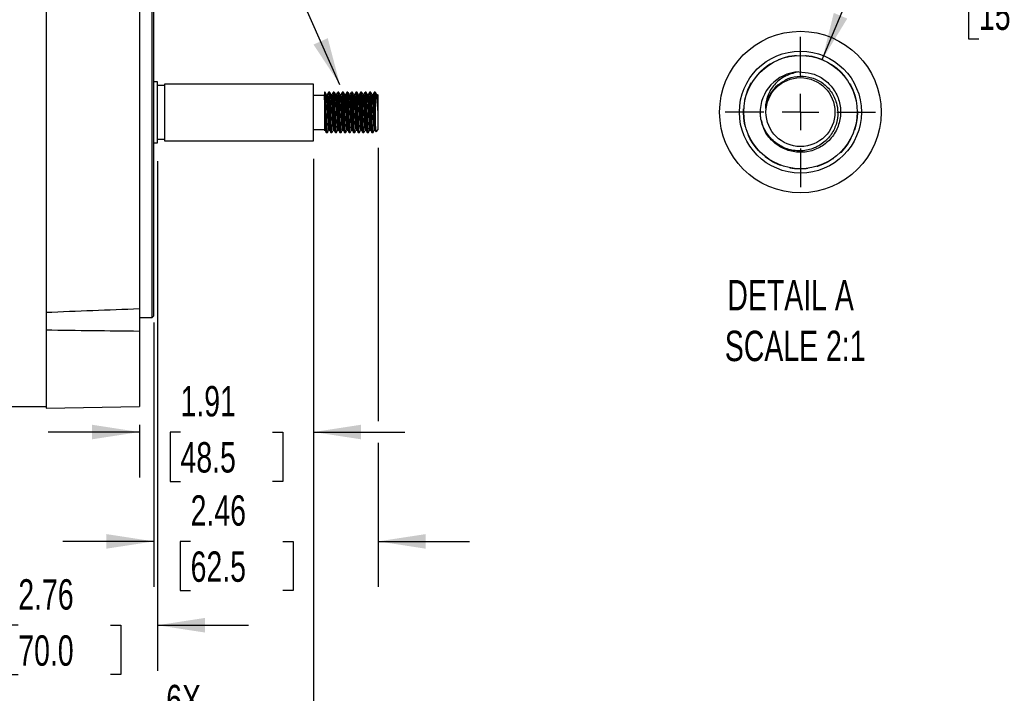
# Model space of a CAD drawing. Header units: inches. Extents: x 0 to 44, y 0 to 34.
# Tile 6 of 20: x 13.7 to 24.5, y 7.1 to 14.5. Entities that reach past the tile are written whole.
import ezdxf

# ---------------------------------------------------------------- set-up
doc = ezdxf.new("R2010")
doc.units = ezdxf.units.IN
doc.header["$LTSCALE"] = 4
doc.header["$MEASUREMENT"] = 0
doc.linetypes.add('CENTERX2', pattern=[0.8, 0.5, -0.1, 0.1, -0.1])
doc.linetypes.add('HIDDEN', pattern=[0.075, 0.05, -0.025])
for name, color, linetype in [('CENTER', 40, 'CENTERX2'), ('HIDDEN', 102, 'HIDDEN'), ('SLD-DEFPOINTS', 7, 'Continuous')]:
    doc.layers.add(name, color=color, linetype=linetype)
doc.layers.add('DIMENSIONS', color=140, linetype='Continuous', lineweight=25)
doc.layers.add('TEXT', color=140, linetype='Continuous', lineweight=25)
doc.styles.add('SLDTEXTSTYLE0', font='TXT', dxfattribs={"width": 0.7})
doc.dimstyles.new('SLDDIMSTYLE1', dxfattribs={"dimtxt": 0.339844, "dimasz": 0.52, "dimexe": 0, "dimexo": 0.0625, "dimgap": 0.084961, "dimtad": 0, "dimtih": 1, "dimtoh": 1, "dimrnd": 1e-09, "dimzin": 12, "dimdsep": 46, "dimtxsty": 'SLDTEXTSTYLE0', "dimsah": 1, "dimcen": 0.09, "dimadec": 0, "dimazin": 3, "dimtfac": 1, "dimtofl": 0, "dimtmove": 0, "dimatfit": 3, "dimfxl": 0, "dimfrac": 2, "dimtolj": 1, "dimtzin": 12, "dimarcsym": 0})
doc.dimstyles.new('SLDDIMSTYLE3', dxfattribs={"dimtxt": 0.339844, "dimasz": 0.52, "dimexe": 0, "dimexo": 0.0625, "dimgap": 0.084961, "dimtad": 0, "dimtih": 1, "dimtoh": 1, "dimrnd": 1e-09, "dimdsep": 46, "dimtxsty": 'SLDTEXTSTYLE0', "dimsah": 1, "dimcen": 0.09, "dimadec": 0, "dimazin": 2, "dimtfac": 1, "dimtmove": 0, "dimatfit": 0, "dimfxl": 0, "dimfrac": 2, "dimtolj": 1, "dimtzin": 12, "dimarcsym": 0})
doc.dimstyles.new('SLDDIMSTYLE7', dxfattribs={"dimtxt": 0.18, "dimasz": 0.52, "dimexe": 0, "dimexo": 0.0625, "dimgap": 0, "dimtad": 0, "dimtih": 1, "dimtoh": 1, "dimdec": 0, "dimrnd": 1e-09, "dimzin": 0, "dimdsep": 46, "dimtxsty": 'Standard', "dimsah": 1, "dimcen": 0.09, "dimadec": 0, "dimazin": 0, "dimtfac": 0.52, "dimtdec": 0, "dimtofl": 0, "dimtmove": 0, "dimatfit": 3, "dimfxl": 0, "dimfrac": 2, "dimtolj": 1, "dimtzin": 0, "dimarcsym": 0})
doc.dimstyles.new('SLDDIMSTYLE8', dxfattribs={"dimtxt": 0.339844, "dimasz": 0.52, "dimexe": 0, "dimexo": 0.0625, "dimgap": 0.084961, "dimtad": 0, "dimtih": 1, "dimtoh": 1, "dimdec": 3, "dimlfac": 0.5, "dimrnd": 1e-09, "dimdsep": 46, "dimtxsty": 'SLDTEXTSTYLE0', "dimsah": 1, "dimcen": 0, "dimadec": 0, "dimazin": 2, "dimtfac": 1, "dimtdec": 3, "dimtofl": 0, "dimtmove": 0, "dimatfit": 3, "dimfxl": 0, "dimfrac": 2, "dimtolj": 1, "dimtzin": 12, "dimarcsym": 0})
doc.dimstyles.new('SLDDIMSTYLE9', dxfattribs={"dimtxt": 0.339844, "dimasz": 0.52, "dimexe": 0, "dimexo": 0.0625, "dimgap": 0.084961, "dimtad": 0, "dimtih": 1, "dimtoh": 1, "dimrnd": 1e-09, "dimzin": 12, "dimdsep": 46, "dimtxsty": 'SLDTEXTSTYLE0', "dimsah": 1, "dimcen": 0.09, "dimadec": 0, "dimazin": 3, "dimtfac": 1, "dimtmove": 0, "dimatfit": 0, "dimfxl": 0, "dimfrac": 2, "dimtolj": 1, "dimtzin": 12, "dimarcsym": 0})

# ---------------------------------------------------------------- blocks, each defined once
blk = doc.blocks.new('_D_17')
at = {"layer": 'DIMENSIONS'}
for p, q in [((22.52, 14.092), (22.84, 14.86)), ((22.84, 14.86), (23.84, 14.86)), ((24.238, 14.86), (24.124, 14.86)), ((24.124, 14.86), (24.124, 14.32)), ((25.248, 14.86), (25.362, 14.86)), ((25.362, 14.86), (25.362, 14.32)), ((24.124, 14.32), (24.238, 14.32)), ((25.362, 14.32), (25.248, 14.32))]:
    blk.add_line(p, q, dxfattribs=at)
blk.add_solid([(22.52, 14.092), (22.794, 14.541), (22.646, 14.603)], dxfattribs=at)
at = {"layer": 'DIMENSIONS', "char_height": 0.3333, "attachment_point": 1, "style": 'SLDTEXTSTYLE0'}
for s, insert in [('%%c', (23.84, 15.366)), ('0.625', (24.353, 15.366)), ('15.9', (24.238, 14.75))]:
    blk.add_mtext(s, dxfattribs=dict(at, insert=insert))
blk = doc.blocks.new('SW_CENTERMARKSYMBOL_8')
at = {"layer": 'CENTER', "color": 0}
for p, q in [((0, 0.4), (0, 0.825)), ((0, 0), (0, 0.2)), ((-0.4, 0), (-0.825, 0)), ((0, 0), (-0.2, 0)), ((0, 0), (0, -0.2)), ((0, 0), (0.2, 0)), ((0.4, 0), (0.825, 0)), ((0, -0.4), (0, -0.825))]:
    blk.add_line(p, q, dxfattribs=at)
blk = doc.blocks.new('_D_19')
at = {"layer": 'DIMENSIONS'}
for p, q in [((12.8, 9.811), (12.8, 5.954)), ((13.144, 9.811), (13.144, 5.954)), ((12.8, 6.454), (11.8, 6.454)), ((13.144, 6.454), (14.702, 6.454)), ((15.254, 6.184), (15.14, 6.184)), ((15.14, 6.184), (15.14, 5.644)), ((15.981, 6.184), (16.096, 6.184)), ((16.096, 6.184), (16.096, 5.644)), ((15.14, 5.644), (15.254, 5.644)), ((16.096, 5.644), (15.981, 5.644))]:
    blk.add_line(p, q, dxfattribs=at)
for points in [[(12.8, 6.454), (12.28, 6.534), (12.28, 6.374)], [(13.144, 6.454), (13.664, 6.374), (13.664, 6.534)]]:
    blk.add_solid(points, dxfattribs=at)
at = {"layer": 'DIMENSIONS', "char_height": 0.3333, "attachment_point": 1, "style": 'SLDTEXTSTYLE0'}
for s, insert in [('6X', (15.324, 7.23)), ('%%c', (14.778, 6.69)), ('0.34', (15.437, 6.69)), ('8.7', (15.254, 6.074))]:
    blk.add_mtext(s, dxfattribs=dict(at, insert=insert))
blk = doc.blocks.new('_D_24')
at = {"layer": 'DIMENSIONS'}
for p, q in [((17.649, 13.122), (17.649, 10.124)), ((15.189, 11.205), (15.189, 8.304)), ((17.649, 9.884), (17.649, 8.304)), ((15.189, 8.804), (14.189, 8.804)), ((15.592, 8.804), (15.478, 8.804)), ((15.478, 8.804), (15.478, 8.264)), ((16.602, 8.804), (16.716, 8.804)), ((16.716, 8.804), (16.716, 8.264)), ((17.649, 8.804), (18.649, 8.804)), ((15.478, 8.264), (15.592, 8.264)), ((16.716, 8.264), (16.602, 8.264))]:
    blk.add_line(p, q, dxfattribs=at)
for points in [[(15.189, 8.804), (14.669, 8.884), (14.669, 8.724)], [(17.649, 8.804), (18.169, 8.724), (18.169, 8.884)]]:
    blk.add_solid(points, dxfattribs=at)
at = {"layer": 'DIMENSIONS', "char_height": 0.3333, "attachment_point": 1, "style": 'SLDTEXTSTYLE0'}
for s, insert in [('2.46', (15.592, 9.31)), ('62.5', (15.592, 8.694))]:
    blk.add_mtext(s, dxfattribs=dict(at, insert=insert))
blk = doc.blocks.new('_D_25')
at = {"layer": 'DIMENSIONS'}
for p, q in [((16.941, 13), (16.941, 9.504)), ((15.031, 10.083), (15.031, 9.504)), ((15.031, 10.004), (14.031, 10.004)), ((15.481, 10.004), (15.367, 10.004)), ((15.367, 10.004), (15.367, 9.463)), ((16.491, 10.004), (16.605, 10.004)), ((16.605, 10.004), (16.605, 9.463)), ((16.941, 10.004), (17.941, 10.004)), ((15.367, 9.463), (15.481, 9.463)), ((16.605, 9.463), (16.491, 9.463))]:
    blk.add_line(p, q, dxfattribs=at)
for points in [[(15.031, 10.004), (14.511, 10.084), (14.511, 9.924)], [(16.941, 10.004), (17.461, 9.924), (17.461, 10.084)]]:
    blk.add_solid(points, dxfattribs=at)
at = {"layer": 'DIMENSIONS', "char_height": 0.3333, "attachment_point": 1, "style": 'SLDTEXTSTYLE0'}
for s, insert in [('1.91', (15.481, 10.509)), ('48.5', (15.481, 9.893))]:
    blk.add_mtext(s, dxfattribs=dict(at, insert=insert))
blk = doc.blocks.new('_D_29')
at = {"layer": 'DIMENSIONS'}
for p, q in [((15.228, 12.977), (15.228, 7.384)), ((12.472, 8.811), (12.472, 7.384)), ((12.472, 7.884), (11.472, 7.884)), ((13.702, 7.884), (13.588, 7.884)), ((13.588, 7.884), (13.588, 7.344)), ((14.712, 7.884), (14.826, 7.884)), ((14.826, 7.884), (14.826, 7.344)), ((15.228, 7.884), (16.228, 7.884)), ((13.588, 7.344), (13.702, 7.344)), ((14.826, 7.344), (14.712, 7.344))]:
    blk.add_line(p, q, dxfattribs=at)
for points in [[(12.472, 7.884), (11.952, 7.964), (11.952, 7.804)], [(15.228, 7.884), (15.748, 7.804), (15.748, 7.964)]]:
    blk.add_solid(points, dxfattribs=at)
at = {"layer": 'DIMENSIONS', "char_height": 0.3333, "attachment_point": 1, "style": 'SLDTEXTSTYLE0'}
for s, insert in [('2.76', (13.702, 8.389)), ('70.0', (13.702, 7.773))]:
    blk.add_mtext(s, dxfattribs=dict(at, insert=insert))
blk = doc.blocks.new('_D_30')
at = {"layer": 'DIMENSIONS'}
for p, q in [((16.941, 13), (16.941, 4.064)), ((5.386, 11.866), (5.386, 9.963)), ((5.386, 9.723), (5.386, 4.064)), ((5.386, 4.564), (10.056, 4.564)), ((10.517, 4.564), (10.403, 4.564)), ((10.403, 4.564), (10.403, 4.024)), ((11.809, 4.564), (11.924, 4.564)), ((11.924, 4.564), (11.924, 4.024)), ((16.941, 4.564), (12.27, 4.564)), ((10.403, 4.024), (10.517, 4.024)), ((11.924, 4.024), (11.809, 4.024))]:
    blk.add_line(p, q, dxfattribs=at)
for points in [[(5.386, 4.564), (5.906, 4.484), (5.906, 4.644)], [(16.941, 4.564), (16.421, 4.644), (16.421, 4.484)]]:
    blk.add_solid(points, dxfattribs=at)
at = {"layer": 'DIMENSIONS', "char_height": 0.3333, "attachment_point": 1, "style": 'SLDTEXTSTYLE0'}
for s, insert in [('11.56', (10.517, 5.07)), ('293.5', (10.517, 4.454))]:
    blk.add_mtext(s, dxfattribs=dict(at, insert=insert))

msp = doc.modelspace()

# ---------------------------------------------------------------- linework, layer by layer
for p, q in [((14.007639, 15.708418), (14.007639, 11.313938)), ((15.031261, 15.667882), (15.031261, 11.354474)), ((15.169056, 13.511178), (15.169056, 15.761178)), ((15.188741, 13.511178), (15.188741, 15.741493)), ((15.228112, 13.845823), (15.188741, 13.845823)), ((15.228112, 13.511178), (15.228112, 13.845823)), ((15.306852, 13.806453), (15.228112, 13.806453)), ((16.94071, 13.822201), (15.306852, 13.822201)), ((15.306852, 13.822201), (15.306852, 13.511178)), ((16.94071, 13.511178), (16.94071, 13.822201)), ((17.06759, 13.73165), (17.05882, 13.73165)), ((17.05882, 13.73165), (17.05882, 13.707933)), ((17.117575, 13.73165), (17.10509, 13.73165)), ((17.16759, 13.73165), (17.15509, 13.73165)), ((17.21757, 13.73165), (17.20509, 13.73165)), ((17.267584, 13.73165), (17.25509, 13.73165)), ((17.317584, 13.73165), (17.30509, 13.73165)), ((17.367573, 13.73165), (17.35509, 13.73165)), ((17.41759, 13.73165), (17.40509, 13.73165)), ((17.467572, 13.73165), (17.45509, 13.73165)), ((17.517581, 13.73165), (17.50509, 13.73165)), ((17.567588, 13.73165), (17.55509, 13.73165)), ((17.617572, 13.73165), (17.60509, 13.73165)), ((17.617879, 13.73148), (17.617572, 13.730494)), ((17.617875, 13.502604), (17.617875, 13.73148)), ((17.05882, 13.698186), (16.94071, 13.698186)), ((17.089458, 13.704587), (17.083466, 13.704587)), ((17.139457, 13.704587), (17.133466, 13.704587)), ((17.18945, 13.704587), (17.183466, 13.704587)), ((17.239459, 13.704587), (17.233466, 13.704587)), ((17.289455, 13.704587), (17.283466, 13.704587)), ((17.339451, 13.704587), (17.333466, 13.704587)), ((17.38946, 13.704587), (17.383466, 13.704587)), ((17.439453, 13.704587), (17.433466, 13.704587)), ((17.489453, 13.704587), (17.483466, 13.704587)), ((17.53946, 13.704587), (17.533466, 13.704587)), ((17.589451, 13.704587), (17.583466, 13.704587)), ((17.639455, 13.704587), (17.633466, 13.704587)), ((17.649371, 13.700154), (17.641648, 13.707878)), ((17.644939, 13.530428), (17.644939, 13.660872)), ((17.649371, 13.322201), (17.649371, 13.700154)), ((15.169056, 11.261178), (15.169056, 13.511178)), ((15.188741, 11.280863), (15.188741, 13.511178)), ((15.228112, 13.176532), (15.228112, 13.511178)), ((15.306852, 13.511178), (15.306852, 13.200154)), ((16.94071, 13.200154), (16.94071, 13.511178)), ((16.94071, 13.32417), (17.05882, 13.32417)), ((17.058208, 13.317769), (17.064194, 13.317769)), ((17.08009, 13.290705), (17.09259, 13.290705)), ((17.1082, 13.317769), (17.114194, 13.317769)), ((17.13009, 13.290705), (17.142573, 13.290705)), ((17.158208, 13.317769), (17.164194, 13.317769)), ((17.18009, 13.290705), (17.19258, 13.290705)), ((17.208206, 13.317768), (17.214194, 13.317768)), ((17.23009, 13.290705), (17.242588, 13.290705)), ((17.258201, 13.317769), (17.264194, 13.317769)), ((17.28009, 13.290705), (17.292571, 13.290705)), ((17.308209, 13.317769), (17.314194, 13.317769)), ((17.33009, 13.290705), (17.342587, 13.290705)), ((17.358204, 13.317768), (17.364194, 13.317768)), ((17.38009, 13.290705), (17.392576, 13.290705)), ((17.408202, 13.317769), (17.414194, 13.317769)), ((17.43009, 13.290705), (17.442576, 13.290705)), ((17.45821, 13.317769), (17.464194, 13.317769)), ((17.458724, 13.319173), (17.458447, 13.317867)), ((17.48009, 13.290705), (17.49259, 13.290705)), ((17.508202, 13.317769), (17.514194, 13.317769)), ((17.53009, 13.290705), (17.54257, 13.290705)), ((17.558204, 13.317768), (17.564194, 13.317768)), ((17.58009, 13.290705), (17.592585, 13.290705)), ((17.60821, 13.317769), (17.614194, 13.317769)), ((17.62682, 13.29965), (17.649371, 13.322201)), ((15.188741, 13.176532), (15.228112, 13.176532)), ((15.228112, 13.215902), (15.306852, 13.215902)), ((15.306852, 13.200154), (16.94071, 13.200154)), ((15.031261, 11.354474), (15.031261, 11.108919)), ((14.007639, 11.313938), (14.007639, 11.121609)), ((15.031261, 11.261178), (15.169056, 11.261178)), ((15.169056, 11.261178), (15.188741, 11.280863)), ((14.007639, 11.121609), (14.007639, 10.264964)), ((15.031261, 11.108919), (15.031261, 10.282831)), ((13.209438, 10.282831), (14.007639, 10.282831)), ((14.007639, 10.264964), (15.031261, 10.282831))]:
    msp.add_line(p, q)
for radius in [0.669292, 0.622047, 0.377953]:
    msp.add_circle((22.280137, 13.514651), radius)
for centre, radius, start, end in [((22.280136, 13.514652), 0.440944, 92.2498654, 182.2286293), ((22.280134, 13.514653), 0.386815, 129.2876691, 174.2880188)]:
    msp.add_arc(centre, radius, start, end)
for points, knots in [([(22.262826, 13.955256), (22.308349, 13.952957), (22.399392, 13.94836), (22.528947, 13.887498), (22.636608, 13.788467), (22.707124, 13.654758), (22.729444, 13.505478), (22.701041, 13.35717), (22.625125, 13.226655), (22.510276, 13.128648), (22.369404, 13.074205), (22.218604, 13.069518), (22.074203, 13.114955), (21.955081, 13.20598), (21.876444, 13.314428), (21.860708, 13.393503), (21.854677, 13.423806)], [0, 0, 0, 0, 0.068064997, 0.136126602, 0.210468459, 0.28479882, 0.359137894, 0.433470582, 0.507802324, 0.582141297, 0.656471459, 0.730813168, 0.80514353, 0.879482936, 0.953815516, 1, 1, 1, 1]), ([(22.262829, 13.955241), (22.218374, 13.945583), (22.12948, 13.92627), (22.013761, 13.844585), (21.929293, 13.731878), (21.897917, 13.626247), (21.895742, 13.566883), (21.89524, 13.553152)], [0, 0, 0, 0, 0.2284084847, 0.4567447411, 0.69928489, 0.9304477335, 1, 1, 1, 1]), ([(22.035197, 13.814039), (22.071215, 13.839395), (22.14325, 13.890108), (22.275499, 13.915261), (22.408062, 13.898409), (22.529112, 13.83792), (22.624171, 13.740019), (22.6774, 13.626475), (22.695644, 13.502924), (22.677777, 13.377762), (22.614382, 13.253623), (22.512659, 13.155959), (22.382928, 13.095963), (22.239492, 13.082203), (22.098284, 13.116274), (21.975237, 13.195509), (21.884648, 13.311787), (21.846722, 13.419567), (21.840876, 13.482886), (21.839526, 13.497505)], [0, 0, 0, 0, 0.0592555, 0.118511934, 0.177736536, 0.238150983, 0.298599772, 0.359775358, 0.405152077, 0.466692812, 0.528233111, 0.591090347, 0.65469283, 0.718765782, 0.783141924, 0.848421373, 0.913670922, 0.980068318, 1, 1, 1, 1]), ([(17.083736, 13.704121), (17.08112, 13.708641), (17.075889, 13.71768), (17.07066, 13.726721), (17.068045, 13.731241)], [0, 0, 0, 0, 0.499949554, 1, 1, 1, 1]), ([(17.093079, 13.29401), (17.092762, 13.292689), (17.091566, 13.287707), (17.089417, 13.30501), (17.086691, 13.344199), (17.08411, 13.403824), (17.081762, 13.462861), (17.07971, 13.521966), (17.077661, 13.579255), (17.075013, 13.642951), (17.072562, 13.694015), (17.070066, 13.725351), (17.068636, 13.727508), (17.068078, 13.728349)], [0, 0, 0, 0, 0.038782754, 0.14619342, 0.253608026, 0.361022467, 0.468432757, 0.51977387, 0.618125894, 0.716477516, 0.823897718, 0.931307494, 1, 1, 1, 1]), ([(17.104619, 13.731247), (17.102003, 13.726726), (17.096774, 13.717685), (17.091542, 13.708645), (17.088927, 13.704125)], [0, 0, 0, 0, 0.500052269, 1, 1, 1, 1]), ([(17.13009, 13.292518), (17.129935, 13.291946), (17.1289, 13.288129), (17.126916, 13.305394), (17.124191, 13.344096), (17.12161, 13.403853), (17.119261, 13.462858), (17.11721, 13.521966), (17.115161, 13.579267), (17.112513, 13.642905), (17.11006, 13.694204), (17.107396, 13.726891), (17.105807, 13.728921), (17.10509, 13.729838)], [0, 0, 0, 0, 0.018905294, 0.126321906, 0.233742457, 0.341162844, 0.448579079, 0.499922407, 0.598279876, 0.696636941, 0.804063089, 0.91147881, 1, 1, 1, 1]), ([(17.133731, 13.704129), (17.131116, 13.708649), (17.125884, 13.71769), (17.120653, 13.726732), (17.118038, 13.731253)], [0, 0, 0, 0, 0.499945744, 1, 1, 1, 1]), ([(17.142573, 13.291839), (17.141786, 13.293343), (17.140124, 13.296519), (17.1374, 13.331434), (17.134879, 13.385614), (17.132034, 13.454555), (17.129481, 13.529772), (17.126718, 13.602781), (17.124024, 13.665988), (17.121415, 13.709677), (17.119313, 13.731161), (17.118243, 13.729369), (17.118043, 13.729035)], [0, 0, 0, 0, 0.098472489, 0.20801893, 0.317574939, 0.427120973, 0.53667809, 0.646224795, 0.755777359, 0.865326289, 0.974872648, 1, 1, 1, 1]), ([(17.154618, 13.731246), (17.152003, 13.726725), (17.146773, 13.717684), (17.141541, 13.708643), (17.138926, 13.704124)], [0, 0, 0, 0, 0.500052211, 1, 1, 1, 1]), ([(17.18009, 13.292518), (17.179935, 13.291946), (17.1789, 13.288129), (17.176916, 13.305394), (17.174191, 13.344096), (17.17161, 13.403853), (17.169262, 13.462858), (17.16721, 13.521966), (17.165161, 13.579267), (17.162513, 13.642905), (17.16006, 13.694204), (17.157396, 13.726891), (17.155807, 13.728921), (17.15509, 13.729838)], [0, 0, 0, 0, 0.018905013, 0.126321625, 0.233742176, 0.341162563, 0.448578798, 0.499922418, 0.598279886, 0.696636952, 0.804063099, 0.911478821, 1, 1, 1, 1]), ([(17.183719, 13.70415), (17.181103, 13.70867), (17.175872, 13.71771), (17.170642, 13.726752), (17.168026, 13.731273)], [0, 0, 0, 0, 0.499946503, 1, 1, 1, 1]), ([(17.19258, 13.293838), (17.192138, 13.29326), (17.190831, 13.291549), (17.188456, 13.315859), (17.185884, 13.362236), (17.183145, 13.426685), (17.180425, 13.500352), (17.177838, 13.575261), (17.175007, 13.643185), (17.17249, 13.695179), (17.170008, 13.725827), (17.168598, 13.727626), (17.168059, 13.728314)], [0, 0, 0, 0, 0.0559044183, 0.1654341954, 0.2749746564, 0.3845053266, 0.4940402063, 0.6035745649, 0.7131048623, 0.8226450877, 0.9321748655, 1, 1, 1, 1]), ([(17.204619, 13.731248), (17.202004, 13.726727), (17.196774, 13.717685), (17.191542, 13.708645), (17.188927, 13.704125)], [0, 0, 0, 0, 0.500052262, 1, 1, 1, 1]), ([(17.23009, 13.292518), (17.229935, 13.291946), (17.2289, 13.288129), (17.226916, 13.305394), (17.224191, 13.344096), (17.22161, 13.403853), (17.219261, 13.462858), (17.21721, 13.521966), (17.215161, 13.579267), (17.212513, 13.642905), (17.21006, 13.694204), (17.207396, 13.726891), (17.205807, 13.728921), (17.20509, 13.729838)], [0, 0, 0, 0, 0.018905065, 0.126321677, 0.233742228, 0.341162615, 0.44857885, 0.499922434, 0.598279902, 0.696636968, 0.804063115, 0.911478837, 1, 1, 1, 1]), ([(17.243069, 13.293747), (17.242802, 13.292536), (17.241652, 13.287332), (17.239575, 13.303556), (17.236826, 13.341423), (17.234261, 13.400257), (17.231421, 13.471112), (17.228902, 13.546671), (17.226072, 13.618022), (17.223485, 13.677918), (17.220764, 13.716776), (17.218772, 13.734164), (17.217731, 13.73037), (17.21757, 13.729784)], [0, 0, 0, 0, 0.031944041, 0.13736232, 0.242782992, 0.348206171, 0.453623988, 0.559051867, 0.664469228, 0.769896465, 0.875314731, 0.980735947, 1, 1, 1, 1]), ([(17.23374, 13.704114), (17.231125, 13.708632), (17.226023, 13.717449), (17.220922, 13.726267), (17.218435, 13.730567)], [0, 0, 0, 0, 0.5124587, 1, 1, 1, 1]), ([(17.254618, 13.731246), (17.252003, 13.726725), (17.246773, 13.717684), (17.241541, 13.708643), (17.238926, 13.704124)], [0, 0, 0, 0, 0.50005221, 1, 1, 1, 1]), ([(17.28009, 13.292518), (17.279935, 13.291946), (17.2789, 13.288129), (17.276916, 13.305394), (17.274191, 13.344096), (17.27161, 13.403853), (17.269261, 13.462858), (17.26721, 13.521966), (17.265161, 13.579267), (17.262513, 13.642905), (17.26006, 13.694204), (17.257396, 13.726891), (17.255807, 13.728921), (17.25509, 13.729838)], [0, 0, 0, 0, 0.018905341, 0.126321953, 0.233742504, 0.34116289, 0.448579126, 0.499922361, 0.598279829, 0.696636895, 0.804063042, 0.911478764, 1, 1, 1, 1]), ([(17.283761, 13.704077), (17.281145, 13.708597), (17.275914, 13.717636), (17.270684, 13.726677), (17.268069, 13.731198)], [0, 0, 0, 0, 0.499948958, 1, 1, 1, 1]), ([(17.292571, 13.29314), (17.291933, 13.293479), (17.290428, 13.294278), (17.287837, 13.324445), (17.285313, 13.375474), (17.282497, 13.442651), (17.279885, 13.517373), (17.277192, 13.591339), (17.274429, 13.656663), (17.271877, 13.70399), (17.269614, 13.728948), (17.268417, 13.728391), (17.268088, 13.728238)], [0, 0, 0, 0, 0.080682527, 0.19038373, 0.300095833, 0.409796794, 0.519507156, 0.629208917, 0.738912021, 0.848619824, 0.958321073, 1, 1, 1, 1]), ([(17.304619, 13.731248), (17.302004, 13.726727), (17.296863, 13.717839), (17.29172, 13.708953), (17.289194, 13.704587)], [0, 0, 0, 0, 0.508702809, 1, 1, 1, 1]), ([(17.33009, 13.292518), (17.329935, 13.291946), (17.3289, 13.288129), (17.326916, 13.305394), (17.324191, 13.344096), (17.32161, 13.403853), (17.319262, 13.462858), (17.31721, 13.521966), (17.315161, 13.579267), (17.312513, 13.642905), (17.31006, 13.694204), (17.307396, 13.726891), (17.305807, 13.728921), (17.30509, 13.729838)], [0, 0, 0, 0, 0.01890496, 0.126321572, 0.233742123, 0.34116251, 0.448578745, 0.499922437, 0.598279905, 0.69663697, 0.804063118, 0.911478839, 1, 1, 1, 1]), ([(17.333734, 13.704124), (17.331119, 13.708643), (17.325888, 13.717683), (17.320658, 13.726724), (17.318043, 13.731245)], [0, 0, 0, 0, 0.499949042, 1, 1, 1, 1]), ([(17.342587, 13.29354), (17.342286, 13.292772), (17.341114, 13.289785), (17.338923, 13.310366), (17.336282, 13.353096), (17.33362, 13.415344), (17.330834, 13.487971), (17.328296, 13.563291), (17.325447, 13.632895), (17.32292, 13.688001), (17.320322, 13.723196), (17.318756, 13.727285), (17.318072, 13.729073)], [0, 0, 0, 0, 0.037941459, 0.147554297, 0.257175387, 0.366788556, 0.476401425, 0.586022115, 0.695634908, 0.805258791, 0.914871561, 1, 1, 1, 1]), ([(17.354618, 13.731246), (17.352003, 13.726725), (17.346862, 13.717838), (17.34172, 13.708952), (17.339194, 13.704587)], [0, 0, 0, 0, 0.508740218, 1, 1, 1, 1]), ([(17.38009, 13.292518), (17.379935, 13.291946), (17.3789, 13.288129), (17.376916, 13.305394), (17.374191, 13.344096), (17.37161, 13.403853), (17.369261, 13.462859), (17.36721, 13.521966), (17.365161, 13.579267), (17.362513, 13.642905), (17.36006, 13.694204), (17.357396, 13.726891), (17.355807, 13.728921), (17.35509, 13.729838)], [0, 0, 0, 0, 0.018905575, 0.126322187, 0.233742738, 0.341163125, 0.44857936, 0.499922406, 0.598279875, 0.69663694, 0.804063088, 0.91147881, 1, 1, 1, 1]), ([(17.383729, 13.704134), (17.381113, 13.708654), (17.375881, 13.717695), (17.370651, 13.726737), (17.368035, 13.731258)], [0, 0, 0, 0, 0.499945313, 1, 1, 1, 1]), ([(17.393088, 13.292749), (17.392954, 13.292002), (17.391924, 13.286283), (17.390051, 13.29962), (17.387241, 13.33345), (17.384714, 13.389672), (17.381865, 13.458969), (17.379327, 13.534378), (17.376542, 13.606955), (17.373878, 13.66934), (17.371241, 13.711605), (17.369207, 13.73192), (17.368185, 13.729796), (17.368037, 13.729487)], [0, 0, 0, 0, 0.016129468, 0.123418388, 0.230705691, 0.338001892, 0.445289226, 0.552587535, 0.659875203, 0.76717007, 0.874458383, 0.981745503, 1, 1, 1, 1]), ([(17.404619, 13.731248), (17.402004, 13.726727), (17.396774, 13.717686), (17.391542, 13.708645), (17.388927, 13.704126)], [0, 0, 0, 0, 0.500052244, 1, 1, 1, 1]), ([(17.43009, 13.292518), (17.429935, 13.291946), (17.4289, 13.288129), (17.426916, 13.305394), (17.424191, 13.344096), (17.42161, 13.403853), (17.419261, 13.462858), (17.41721, 13.521966), (17.415161, 13.579267), (17.412513, 13.642905), (17.41006, 13.694204), (17.407396, 13.726891), (17.405807, 13.728921), (17.40509, 13.729838)], [0, 0, 0, 0, 0.018905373, 0.126321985, 0.233742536, 0.341162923, 0.448579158, 0.499922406, 0.598279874, 0.69663694, 0.804063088, 0.911478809, 1, 1, 1, 1]), ([(17.433719, 13.70415), (17.431103, 13.70867), (17.425872, 13.71771), (17.420642, 13.726751), (17.418027, 13.731272)], [0, 0, 0, 0, 0.499947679, 1, 1, 1, 1]), ([(17.442576, 13.293775), (17.442082, 13.293369), (17.440723, 13.292252), (17.438286, 13.318068), (17.435732, 13.365745), (17.432969, 13.430968), (17.430277, 13.504963), (17.427664, 13.57966), (17.424848, 13.646911), (17.422326, 13.697691), (17.419896, 13.726732), (17.418542, 13.727795), (17.418057, 13.728176)], [0, 0, 0, 0, 0.062590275, 0.172116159, 0.281653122, 0.391179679, 0.50071208, 0.610240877, 0.719767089, 0.829302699, 0.93882861, 1, 1, 1, 1]), ([(17.454618, 13.731246), (17.452002, 13.726725), (17.446773, 13.717684), (17.441541, 13.708643), (17.438926, 13.704124)], [0, 0, 0, 0, 0.500052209, 1, 1, 1, 1]), ([(17.48009, 13.292518), (17.479935, 13.291946), (17.4789, 13.288129), (17.476916, 13.305394), (17.474191, 13.344096), (17.47161, 13.403853), (17.469262, 13.462858), (17.46721, 13.521966), (17.465161, 13.579267), (17.462513, 13.642906), (17.46006, 13.694204), (17.457396, 13.726891), (17.455807, 13.728921), (17.45509, 13.729838)], [0, 0, 0, 0, 0.018904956, 0.126321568, 0.233742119, 0.341162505, 0.448578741, 0.499922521, 0.598279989, 0.696637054, 0.804063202, 0.911478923, 1, 1, 1, 1]), ([(17.493067, 13.293994), (17.492748, 13.292685), (17.491551, 13.287766), (17.489398, 13.305197), (17.486676, 13.344516), (17.484089, 13.404281), (17.481259, 13.475658), (17.478741, 13.551219), (17.4759, 13.622043), (17.473335, 13.681024), (17.470587, 13.718373), (17.468671, 13.734721), (17.46768, 13.730745), (17.467572, 13.730312)], [0, 0, 0, 0, 0.038232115, 0.143662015, 0.249095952, 0.354529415, 0.459958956, 0.565398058, 0.670827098, 0.776266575, 0.881696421, 0.987130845, 1, 1, 1, 1]), ([(17.483751, 13.704094), (17.481137, 13.708612), (17.475906, 13.71765), (17.470678, 13.72669), (17.468063, 13.73121)], [0, 0, 0, 0, 0.4999530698, 1, 1, 1, 1]), ([(17.504619, 13.731248), (17.502004, 13.726727), (17.496774, 13.717686), (17.491543, 13.708646), (17.488927, 13.704126)], [0, 0, 0, 0, 0.500052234, 1, 1, 1, 1]), ([(17.53009, 13.292518), (17.529935, 13.291946), (17.5289, 13.288129), (17.526916, 13.305394), (17.524191, 13.344096), (17.52161, 13.403853), (17.519261, 13.462858), (17.51721, 13.521966), (17.515161, 13.579267), (17.512513, 13.642905), (17.51006, 13.694204), (17.507396, 13.726891), (17.505807, 13.728921), (17.50509, 13.729838)], [0, 0, 0, 0, 0.018905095, 0.126321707, 0.233742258, 0.341162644, 0.44857888, 0.499922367, 0.598279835, 0.696636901, 0.804063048, 0.91147877, 1, 1, 1, 1]), ([(17.533756, 13.704086), (17.531141, 13.708605), (17.525909, 13.717645), (17.52068, 13.726686), (17.518065, 13.731207)], [0, 0, 0, 0, 0.4999486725, 1, 1, 1, 1]), ([(17.54257, 13.292734), (17.541878, 13.293456), (17.540316, 13.295085), (17.537673, 13.326972), (17.535154, 13.379196), (17.532324, 13.44705), (17.529736, 13.521983), (17.527016, 13.595621), (17.524277, 13.660179), (17.521707, 13.706176), (17.519503, 13.729781), (17.518357, 13.728724), (17.518078, 13.728467)], [0, 0, 0, 0, 0.087332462, 0.197006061, 0.306690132, 0.416363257, 0.52604665, 0.635720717, 0.745397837, 0.855076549, 0.96475017, 1, 1, 1, 1]), ([(17.554618, 13.731246), (17.552002, 13.726725), (17.546773, 13.717684), (17.541541, 13.708643), (17.538926, 13.704124)], [0, 0, 0, 0, 0.500052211, 1, 1, 1, 1]), ([(17.58009, 13.292518), (17.579935, 13.291946), (17.5789, 13.288129), (17.576916, 13.305394), (17.574191, 13.344096), (17.57161, 13.403853), (17.569261, 13.462858), (17.56721, 13.521966), (17.565161, 13.579267), (17.562513, 13.642905), (17.56006, 13.694204), (17.557396, 13.726891), (17.555807, 13.728921), (17.55509, 13.729838)], [0, 0, 0, 0, 0.018905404, 0.126322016, 0.233742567, 0.341162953, 0.448579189, 0.499922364, 0.598279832, 0.696636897, 0.804063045, 0.911478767, 1, 1, 1, 1]), ([(17.583735, 13.704123), (17.58112, 13.708642), (17.575888, 13.717682), (17.570658, 13.726723), (17.568043, 13.731244)], [0, 0, 0, 0, 0.499947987, 1, 1, 1, 1]), ([(17.592585, 13.29373), (17.592231, 13.292987), (17.591009, 13.29042), (17.588748, 13.312327), (17.586136, 13.356437), (17.583444, 13.419523), (17.580681, 13.492563), (17.578127, 13.567757), (17.575282, 13.636761), (17.572762, 13.690733), (17.570206, 13.724176), (17.568703, 13.727364), (17.568076, 13.728694)], [0, 0, 0, 0, 0.044624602, 0.154237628, 0.26386004, 0.373473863, 0.483089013, 0.592708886, 0.702322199, 0.811946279, 0.921559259, 1, 1, 1, 1]), ([(17.604619, 13.731248), (17.602004, 13.726727), (17.596774, 13.717686), (17.591543, 13.708646), (17.588927, 13.704126)], [0, 0, 0, 0, 0.500052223, 1, 1, 1, 1]), ([(17.617876, 13.502604), (17.617777, 13.505461), (17.616901, 13.530919), (17.615156, 13.579282), (17.612514, 13.642901), (17.61006, 13.694205), (17.607396, 13.72689), (17.605807, 13.728921), (17.60509, 13.729838)], [0, 0, 0, 0, 0.024261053, 0.216173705, 0.408085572, 0.617692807, 0.827279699, 1, 1, 1, 1]), ([(17.617883, 13.731472), (17.618908, 13.729958), (17.619958, 13.727382), (17.622109, 13.720182), (17.623218, 13.715516), (17.625457, 13.704225), (17.626573, 13.697678), (17.628802, 13.682818), (17.629924, 13.67441), (17.632094, 13.656281), (17.633148, 13.646569), (17.635393, 13.625762), (17.636572, 13.614551), (17.638938, 13.591554), (17.64013, 13.579735), (17.642532, 13.555455), (17.643748, 13.542938), (17.644939, 13.530428)], [0, 0, 0, 0, 0.125, 0.125, 0.25, 0.25, 0.375, 0.375, 0.5, 0.5, 0.625, 0.625, 0.75, 0.75, 0.875, 0.875, 1, 1, 1, 1]), ([(17.633726, 13.704139), (17.63111, 13.708659), (17.625878, 13.7177), (17.620647, 13.726742), (17.618032, 13.731264)], [0, 0, 0, 0, 0.499945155, 1, 1, 1, 1]), ([(17.05882, 13.707933), (17.05882, 13.69923), (17.05882, 13.688983), (17.05882, 13.67136), (17.05882, 13.665069), (17.05882, 13.651918), (17.05882, 13.638206), (17.05882, 13.623397), (17.05882, 13.608027), (17.05882, 13.600054), (17.05882, 13.575928), (17.05882, 13.559365), (17.05882, 13.525257), (17.05882, 13.50824), (17.05882, 13.474817), (17.05882, 13.458189), (17.05882, 13.434992), (17.05882, 13.427495), (17.05882, 13.412975), (17.05882, 13.405907), (17.05882, 13.385922), (17.05882, 13.374089), (17.05882, 13.363889)], [0, 0, 0, 0, 0.125, 0.125, 0.1875, 0.1875, 0.25, 0.3125, 0.3125, 0.375, 0.375, 0.5, 0.5, 0.625, 0.625, 0.75, 0.75, 0.8125, 0.8125, 0.875, 0.875, 1, 1, 1, 1]), ([(17.08009, 13.292518), (17.079935, 13.291946), (17.0789, 13.288129), (17.076916, 13.305394), (17.074191, 13.344096), (17.07161, 13.403851), (17.069261, 13.462862), (17.06721, 13.521957), (17.065161, 13.579339), (17.062514, 13.642632), (17.06053, 13.685174), (17.05922, 13.702618), (17.05882, 13.707933)], [0, 0, 0, 0, 0.022211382, 0.148415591, 0.274624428, 0.400833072, 0.527036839, 0.58736086, 0.702921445, 0.818481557, 0.944696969, 1, 1, 1, 1]), ([(17.108203, 13.318039), (17.108179, 13.31795), (17.107292, 13.314546), (17.105546, 13.326952), (17.102827, 13.356034), (17.100361, 13.404217), (17.097599, 13.462938), (17.095111, 13.527295), (17.09243, 13.589651), (17.089789, 13.644021), (17.087271, 13.68281), (17.08513, 13.702729), (17.084012, 13.70207), (17.083746, 13.701914)], [0, 0, 0, 0, 0.002885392, 0.109703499, 0.217480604, 0.323256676, 0.43135312, 0.537305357, 0.644827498, 0.75203884, 0.858253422, 0.966280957, 1, 1, 1, 1]), ([(17.089457, 13.702055), (17.0899, 13.702476), (17.091192, 13.703703), (17.093519, 13.683088), (17.096039, 13.643945), (17.09868, 13.589675), (17.101361, 13.527275), (17.103849, 13.462995), (17.106611, 13.404007), (17.109077, 13.356804), (17.111637, 13.325945), (17.113216, 13.321632), (17.113926, 13.319693)], [0, 0, 0, 0, 0.056262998, 0.164186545, 0.270298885, 0.377407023, 0.484825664, 0.590675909, 0.698668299, 0.804342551, 0.912015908, 1, 1, 1, 1]), ([(17.158217, 13.319092), (17.158087, 13.318669), (17.157098, 13.315445), (17.155195, 13.329453), (17.152519, 13.361237), (17.150027, 13.411042), (17.147266, 13.470798), (17.144801, 13.535321), (17.142082, 13.596936), (17.139495, 13.649825), (17.136925, 13.686659), (17.134732, 13.704839), (17.133543, 13.702734), (17.133205, 13.702136)], [0, 0, 0, 0, 0.015858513, 0.120735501, 0.225845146, 0.329477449, 0.435176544, 0.538597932, 0.644012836, 0.748419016, 0.852691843, 0.958167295, 1, 1, 1, 1]), ([(17.139453, 13.702134), (17.139791, 13.702734), (17.140982, 13.704843), (17.143175, 13.686661), (17.145745, 13.649825), (17.148332, 13.596936), (17.151051, 13.535321), (17.153516, 13.470798), (17.156277, 13.411042), (17.158769, 13.361236), (17.161445, 13.329455), (17.163347, 13.315446), (17.164336, 13.318665), (17.164465, 13.319085)], [0, 0, 0, 0, 0.041937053, 0.147412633, 0.251685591, 0.356091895, 0.46150693, 0.564928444, 0.670627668, 0.7742601, 0.879369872, 0.984246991, 1, 1, 1, 1]), ([(17.208215, 13.319806), (17.207982, 13.319209), (17.206895, 13.316416), (17.204846, 13.332335), (17.202218, 13.366664), (17.199687, 13.418023), (17.19694, 13.478733), (17.194483, 13.543315), (17.191737, 13.60406), (17.189204, 13.655478), (17.186577, 13.689903), (17.184523, 13.705902), (17.183431, 13.703127), (17.183194, 13.702525)], [0, 0, 0, 0, 0.02860072, 0.133800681, 0.238527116, 0.342462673, 0.44805269, 0.551395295, 0.656979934, 0.76093017, 0.865640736, 0.97085202, 1, 1, 1, 1]), ([(17.189442, 13.702521), (17.189679, 13.703125), (17.190772, 13.705905), (17.192827, 13.689904), (17.195454, 13.655477), (17.197987, 13.60406), (17.200733, 13.543315), (17.20319, 13.478733), (17.205937, 13.418024), (17.208468, 13.366663), (17.211096, 13.332337), (17.213144, 13.316418), (17.214231, 13.319207), (17.214462, 13.319802)], [0, 0, 0, 0, 0.029252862, 0.134464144, 0.239174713, 0.343124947, 0.448709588, 0.552052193, 0.657642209, 0.76157777, 0.866304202, 0.971504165, 1, 1, 1, 1]), ([(17.258205, 13.32021), (17.257871, 13.319609), (17.256686, 13.317474), (17.254498, 13.335565), (17.251926, 13.372308), (17.249341, 13.425142), (17.246621, 13.486725), (17.244157, 13.551253), (17.241396, 13.611047), (17.238903, 13.660916), (17.236228, 13.69279), (17.234324, 13.706869), (17.233333, 13.703678), (17.233203, 13.703257)], [0, 0, 0, 0, 0.041358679, 0.146868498, 0.251201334, 0.355631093, 0.461097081, 0.564555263, 0.670294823, 0.773978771, 0.879118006, 0.984051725, 1, 1, 1, 1]), ([(17.23945, 13.70325), (17.239582, 13.703674), (17.240573, 13.70687), (17.242478, 13.692792), (17.245153, 13.660915), (17.247646, 13.611047), (17.250407, 13.551253), (17.252871, 13.486725), (17.255591, 13.425142), (17.258176, 13.372308), (17.260748, 13.335566), (17.262935, 13.317477), (17.26412, 13.319609), (17.264453, 13.320208)], [0, 0, 0, 0, 0.016053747, 0.120987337, 0.226126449, 0.329810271, 0.435549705, 0.539007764, 0.644473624, 0.748903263, 0.853235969, 0.958745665, 1, 1, 1, 1]), ([(17.308211, 13.320301), (17.30777, 13.319866), (17.306478, 13.318594), (17.304154, 13.33912), (17.301632, 13.37818), (17.298993, 13.432397), (17.296311, 13.49477), (17.293824, 13.559059), (17.291062, 13.618089), (17.288596, 13.665355), (17.286041, 13.696259), (17.284466, 13.700627), (17.28376, 13.702585)], [0, 0, 0, 0, 0.056090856, 0.164091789, 0.270298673, 0.37747281, 0.484985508, 0.590906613, 0.69898261, 0.804742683, 0.912488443, 1, 1, 1, 1]), ([(17.289452, 13.704251), (17.289481, 13.704363), (17.290374, 13.707776), (17.292128, 13.69532), (17.294845, 13.666124), (17.297312, 13.617879), (17.300074, 13.559116), (17.302561, 13.49475), (17.305243, 13.432422), (17.307883, 13.378103), (17.310402, 13.339403), (17.312538, 13.319571), (17.313653, 13.320261), (17.313915, 13.320424)], [0, 0, 0, 0, 0.003599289, 0.110411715, 0.218155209, 0.323913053, 0.431986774, 0.537905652, 0.645416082, 0.752587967, 0.85879261, 0.96679127, 1, 1, 1, 1]), ([(17.358199, 13.32007), (17.357655, 13.320005), (17.35626, 13.319839), (17.353816, 13.343009), (17.35133, 13.384275), (17.348645, 13.439793), (17.346009, 13.502821), (17.343485, 13.566813), (17.340734, 13.624798), (17.338278, 13.670138), (17.335802, 13.698063), (17.334343, 13.700867), (17.333745, 13.702015)], [0, 0, 0, 0, 0.0691859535, 0.1771873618, 0.2830181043, 0.3904742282, 0.4975470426, 0.6037013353, 0.7116177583, 0.8172204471, 0.9250916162, 1, 1, 1, 1]), ([(17.338935, 13.703107), (17.339036, 13.703611), (17.340005, 13.70846), (17.341779, 13.698034), (17.344529, 13.670946), (17.346984, 13.624578), (17.349735, 13.566872), (17.352259, 13.502801), (17.354895, 13.439814), (17.35758, 13.384212), (17.360064, 13.343238), (17.362322, 13.321014), (17.363543, 13.320799), (17.363912, 13.320734)], [0, 0, 0, 0, 0.0120575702, 0.116127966, 0.2217586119, 0.3251678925, 0.4308428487, 0.5347922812, 0.6396411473, 0.7448653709, 0.8484979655, 0.9542561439, 1, 1, 1, 1]), ([(17.408195, 13.319525), (17.407543, 13.320024), (17.406038, 13.321178), (17.403483, 13.347206), (17.401019, 13.390584), (17.398297, 13.447307), (17.395716, 13.510871), (17.39314, 13.57445), (17.390415, 13.631327), (17.387954, 13.674628), (17.385574, 13.699704), (17.384231, 13.701143), (17.383744, 13.701665)], [0, 0, 0, 0, 0.082519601, 0.190505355, 0.296157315, 0.403881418, 0.510502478, 0.617085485, 0.724826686, 0.830470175, 0.938451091, 1, 1, 1, 1]), ([(17.389467, 13.702882), (17.390127, 13.70233), (17.39164, 13.701066), (17.394202, 13.674812), (17.396665, 13.631277), (17.39939, 13.574465), (17.401966, 13.510864), (17.404547, 13.447322), (17.407269, 13.390532), (17.409732, 13.347397), (17.412101, 13.322547), (17.413433, 13.321202), (17.413909, 13.320721)], [0, 0, 0, 0, 0.083511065, 0.191532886, 0.297216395, 0.404998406, 0.511621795, 0.618283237, 0.72604815, 0.83174013, 0.939766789, 1, 1, 1, 1]), ([(17.458206, 13.318642), (17.457439, 13.319908), (17.455814, 13.322593), (17.453158, 13.351699), (17.4507, 13.397092), (17.447952, 13.454937), (17.445424, 13.51892), (17.442792, 13.58197), (17.440104, 13.63766), (17.437622, 13.678816), (17.435349, 13.70126), (17.434115, 13.701544), (17.433733, 13.701632)], [0, 0, 0, 0, 0.096203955, 0.20402421, 0.309564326, 0.417407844, 0.523529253, 0.630508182, 0.73792576, 0.843676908, 0.95161768, 1, 1, 1, 1]), ([(17.439457, 13.702321), (17.440011, 13.702351), (17.441416, 13.702426), (17.44387, 13.679035), (17.446354, 13.637601), (17.449042, 13.581987), (17.451674, 13.518913), (17.454202, 13.45495), (17.456951, 13.397048), (17.459406, 13.351861), (17.461876, 13.324163), (17.463325, 13.321472), (17.463914, 13.320379)], [0, 0, 0, 0, 0.0703696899, 0.1783562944, 0.2841523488, 0.3916155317, 0.498639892, 0.6048063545, 0.7126956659, 0.818280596, 0.9261466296, 1, 1, 1, 1]), ([(17.508204, 13.318), (17.508184, 13.317923), (17.5073, 13.314512), (17.505559, 13.326861), (17.502839, 13.355839), (17.500374, 13.403957), (17.497612, 13.462637), (17.495122, 13.526986), (17.492444, 13.589368), (17.4898, 13.643792), (17.487285, 13.682659), (17.485144, 13.702647), (17.484027, 13.702036), (17.483762, 13.701891)], [0, 0, 0, 0, 0.0024602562, 0.1093233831, 0.2171738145, 0.3230073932, 0.4311663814, 0.537191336, 0.6447647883, 0.7520551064, 0.858319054, 0.9664152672, 1, 1, 1, 1]), ([(17.489452, 13.70206), (17.489901, 13.702473), (17.491199, 13.703666), (17.493532, 13.682946), (17.496051, 13.643713), (17.498694, 13.589393), (17.501372, 13.526965), (17.503862, 13.462694), (17.506624, 13.403745), (17.509089, 13.356615), (17.511646, 13.325876), (17.51322, 13.321627), (17.513926, 13.319723)], [0, 0, 0, 0, 0.05697169, 0.164876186, 0.270951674, 0.378051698, 0.485434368, 0.591271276, 0.699238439, 0.804884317, 0.912543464, 1, 1, 1, 1]), ([(17.558212, 13.319045), (17.558088, 13.318637), (17.557104, 13.315412), (17.555209, 13.329353), (17.55253, 13.361031), (17.55004, 13.410776), (17.547279, 13.470494), (17.544813, 13.535012), (17.542096, 13.596659), (17.539506, 13.649603), (17.536938, 13.686526), (17.534741, 13.704792), (17.533549, 13.702721), (17.533208, 13.702129)], [0, 0, 0, 0, 0.015176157, 0.120071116, 0.225226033, 0.32888081, 0.434614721, 0.538073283, 0.643512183, 0.747969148, 0.852256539, 0.957772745, 1, 1, 1, 1]), ([(17.539456, 13.702127), (17.539798, 13.702721), (17.540991, 13.704796), (17.543188, 13.686528), (17.545756, 13.649603), (17.548346, 13.596659), (17.551063, 13.535012), (17.553529, 13.470494), (17.55629, 13.410776), (17.55878, 13.36103), (17.561459, 13.329356), (17.563353, 13.315413), (17.564336, 13.318633), (17.56446, 13.319038)], [0, 0, 0, 0, 0.042331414, 0.14784775, 0.252135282, 0.356592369, 0.462031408, 0.565490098, 0.671224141, 0.774879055, 0.880034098, 0.984929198, 1, 1, 1, 1]), ([(17.608219, 13.319791), (17.607989, 13.319194), (17.606904, 13.316373), (17.60486, 13.332215), (17.602229, 13.366451), (17.5997, 13.417751), (17.596952, 13.478426), (17.594495, 13.543008), (17.59175, 13.603788), (17.589215, 13.655264), (17.586591, 13.689783), (17.584531, 13.705862), (17.583436, 13.70311), (17.583195, 13.702505)], [0, 0, 0, 0, 0.028256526, 0.133431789, 0.238160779, 0.34206875, 0.447650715, 0.550980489, 0.656546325, 0.760498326, 0.865179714, 0.970388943, 1, 1, 1, 1]), ([(17.589442, 13.702501), (17.589684, 13.703108), (17.59078, 13.705865), (17.592841, 13.689785), (17.595465, 13.655264), (17.598, 13.603788), (17.600745, 13.543008), (17.603202, 13.478426), (17.60595, 13.417752), (17.608479, 13.366451), (17.61111, 13.332217), (17.613153, 13.316376), (17.614237, 13.319192), (17.614466, 13.319787)], [0, 0, 0, 0, 0.029715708, 0.134924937, 0.23960634, 0.343558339, 0.449124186, 0.552453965, 0.658035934, 0.76194392, 0.866672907, 0.971848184, 1, 1, 1, 1]), ([(17.644939, 13.530428), (17.644673, 13.536897), (17.643539, 13.564503), (17.641411, 13.610795), (17.638915, 13.660705), (17.636242, 13.69269), (17.63433, 13.706835), (17.633334, 13.703648), (17.633198, 13.703212)], [0, 0, 0, 0, 0.069074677, 0.294773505, 0.516110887, 0.740505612, 0.964519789, 1, 1, 1, 1]), ([(17.644939, 13.660872), (17.644359, 13.67308), (17.6432, 13.697495), (17.642055, 13.710817), (17.64148, 13.707795), (17.64146, 13.70769)], [0, 0, 0, 0, 0.4912085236, 0.9824170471, 1, 1, 1, 1]), ([(17.625623, 13.300846), (17.625468, 13.29999), (17.624761, 13.296076), (17.623434, 13.313133), (17.621749, 13.351297), (17.620105, 13.409833), (17.618747, 13.463629), (17.618039, 13.495294), (17.617876, 13.502604)], [0, 0, 0, 0, 0.060288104, 0.275396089, 0.493520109, 0.711542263, 0.933402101, 1, 1, 1, 1]), ([(17.05882, 13.363889), (17.059818, 13.349742), (17.061539, 13.325332), (17.06321, 13.322084), (17.063913, 13.320718)], [0, 0, 0, 0, 0.579560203, 1, 1, 1, 1]), ([(17.05882, 13.363889), (17.05882, 13.361248), (17.05882, 13.34796), (17.05882, 13.327541), (17.05882, 13.317456), (17.05882, 13.317963), (17.05882, 13.317981)], [0, 0, 0, 0, 0.096030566, 0.483256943, 0.981903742, 1, 1, 1, 1]), ([(17.063926, 13.318232), (17.066541, 13.313712), (17.071773, 13.304672), (17.077003, 13.29563), (17.079618, 13.291109)], [0, 0, 0, 0, 0.499947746, 1, 1, 1, 1]), ([(17.093047, 13.291116), (17.095661, 13.295636), (17.1008, 13.304521), (17.105941, 13.313405), (17.108466, 13.317769)], [0, 0, 0, 0, 0.5087480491, 1, 1, 1, 1]), ([(17.113925, 13.318234), (17.11654, 13.313714), (17.121772, 13.304674), (17.127001, 13.295633), (17.129616, 13.291112)], [0, 0, 0, 0, 0.499947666, 1, 1, 1, 1]), ([(17.143071, 13.29116), (17.145686, 13.295681), (17.150817, 13.304551), (17.155949, 13.31342), (17.158466, 13.317769)], [0, 0, 0, 0, 0.509672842, 1, 1, 1, 1]), ([(17.163926, 13.318232), (17.166541, 13.313712), (17.171773, 13.304672), (17.177003, 13.29563), (17.179618, 13.291109)], [0, 0, 0, 0, 0.49994774, 1, 1, 1, 1]), ([(17.193043, 13.29111), (17.195658, 13.295631), (17.200798, 13.304517), (17.20594, 13.313403), (17.208466, 13.317768)], [0, 0, 0, 0, 0.508708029, 1, 1, 1, 1]), ([(17.213925, 13.318234), (17.21654, 13.313714), (17.221772, 13.304674), (17.227001, 13.295632), (17.229617, 13.291111)], [0, 0, 0, 0, 0.499947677, 1, 1, 1, 1]), ([(17.243037, 13.291099), (17.245652, 13.295621), (17.250794, 13.304511), (17.255939, 13.3134), (17.258466, 13.317769)], [0, 0, 0, 0, 0.508596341, 1, 1, 1, 1]), ([(17.263926, 13.318231), (17.266541, 13.313712), (17.271773, 13.304671), (17.277003, 13.29563), (17.279618, 13.291109)], [0, 0, 0, 0, 0.4999477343, 1, 1, 1, 1]), ([(17.293026, 13.291082), (17.295642, 13.295603), (17.300787, 13.304499), (17.305935, 13.313394), (17.308466, 13.317769)], [0, 0, 0, 0, 0.508232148, 1, 1, 1, 1]), ([(17.313925, 13.318233), (17.31654, 13.313714), (17.321772, 13.304673), (17.327002, 13.295632), (17.329617, 13.291111)], [0, 0, 0, 0, 0.499947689, 1, 1, 1, 1]), ([(17.343058, 13.291137), (17.345673, 13.295657), (17.350808, 13.304535), (17.355945, 13.313411), (17.358466, 13.317768)], [0, 0, 0, 0, 0.5091279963, 1, 1, 1, 1]), ([(17.363926, 13.318231), (17.366541, 13.313712), (17.371773, 13.304671), (17.377003, 13.29563), (17.379618, 13.291109)], [0, 0, 0, 0, 0.499947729, 1, 1, 1, 1]), ([(17.393067, 13.291153), (17.395682, 13.295674), (17.400814, 13.304547), (17.405948, 13.313418), (17.408466, 13.317769)], [0, 0, 0, 0, 0.509554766, 1, 1, 1, 1]), ([(17.413925, 13.318233), (17.41654, 13.313714), (17.421772, 13.304673), (17.427002, 13.295632), (17.429617, 13.291111)], [0, 0, 0, 0, 0.4999477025, 1, 1, 1, 1]), ([(17.443043, 13.291111), (17.445658, 13.295632), (17.450799, 13.304518), (17.45594, 13.313404), (17.458466, 13.317769)], [0, 0, 0, 0, 0.5087535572, 1, 1, 1, 1]), ([(17.463926, 13.318231), (17.466541, 13.313712), (17.471773, 13.304671), (17.477003, 13.29563), (17.479618, 13.291109)], [0, 0, 0, 0, 0.499947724, 1, 1, 1, 1]), ([(17.493034, 13.291094), (17.495649, 13.295616), (17.500792, 13.304507), (17.505937, 13.313399), (17.508466, 13.317769)], [0, 0, 0, 0, 0.508502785, 1, 1, 1, 1]), ([(17.513925, 13.318233), (17.51654, 13.313713), (17.521772, 13.304673), (17.527002, 13.295632), (17.529617, 13.291111)], [0, 0, 0, 0, 0.499947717, 1, 1, 1, 1]), ([(17.543028, 13.291085), (17.545643, 13.295606), (17.550873, 13.304646), (17.556104, 13.313687), (17.558719, 13.318206)], [0, 0, 0, 0, 0.500051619, 1, 1, 1, 1]), ([(17.563926, 13.318231), (17.566542, 13.313712), (17.571773, 13.304671), (17.577003, 13.29563), (17.579618, 13.291109)], [0, 0, 0, 0, 0.49994772, 1, 1, 1, 1]), ([(17.593067, 13.291152), (17.595681, 13.295673), (17.60091, 13.304712), (17.606141, 13.31375), (17.608756, 13.318269)], [0, 0, 0, 0, 0.500047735, 1, 1, 1, 1]), ([(17.613925, 13.318233), (17.616541, 13.313713), (17.620193, 13.307403), (17.623843, 13.301092), (17.624879, 13.299301)], [0, 0, 0, 0, 0.7162102, 1, 1, 1, 1])]:
    msp.add_open_spline(points, degree=3, knots=knots)
for points in [[(15.031261, 11.354474), (14.689991, 11.342218), (14.348759, 11.329051), (14.007639, 11.313938)], [(15.031261, 11.108919), (14.689991, 11.111916), (14.348759, 11.115801), (14.007639, 11.121609)]]:
    msp.add_open_spline(points, degree=3)
at = {"layer": 'HIDDEN'}
msp.add_circle((22.280137, 13.514651), 0.625, dxfattribs=at)
at = {"layer": 'SLD-DEFPOINTS'}
msp.add_circle((22.280137, 13.514616), 0.886624, dxfattribs=at)

# ---------------------------------------------------------------- block references
at = {"layer": 'CENTER'}
msp.add_blockref('SW_CENTERMARKSYMBOL_8', (22.280137, 13.514651), dxfattribs=at)

# ---------------------------------------------------------------- texts
at = {"layer": 'TEXT', "linetype": 'CENTERX2', "lineweight": 18, "char_height": 0.3333333, "attachment_point": 2, "style": 'SLDTEXTSTYLE0'}
for s, insert in [('DETAIL A', (22.172335, 11.672528)), ('SCALE 2:1', (22.222716, 11.115576))]:
    msp.add_mtext(s, dxfattribs=dict(at, insert=insert))

# ---------------------------------------------------------------- dimensions: what is measured, and where the dimension line sits
at = {"layer": 'DIMENSIONS'}
dim = msp.add_diameter_dim_2p(p1=(22.04005, 12.937604), p2=(22.520223, 14.091698), dimstyle='SLDDIMSTYLE8', dxfattribs=at)
dim.commit()
dim.dimension.update_dxf_attribs({"geometry": '_D_17', "text_midpoint": (24.742746, 14.86002), "dimtype": 163})
for base, p1, p2, dimstyle, picture, middle in [((17.649371, 8.804039), (15.188741, 11.404878), (17.649371, 13.322201), 'SLDDIMSTYLE9', '_D_24', (16.097417, 8.804039)), ((16.94071, 4.564305), (5.385592, 12.066083), (16.94071, 13.200154), 'SLDDIMSTYLE1', '_D_30', (11.163151, 4.564305)), ((15.228112, 7.883693), (12.472206, 9.011178), (15.228112, 13.176532), 'SLDDIMSTYLE9', '_D_29', (14.206641, 7.883693)), ((15.031261, 10.003566), (16.94071, 13.200154), (15.031261, 10.282831), 'SLDDIMSTYLE9', '_D_25', (15.985986, 10.003566))]:
    dim = msp.add_linear_dim(base=base, p1=p1, p2=p2, dimstyle=dimstyle, dxfattribs=at)
    dim.commit()
    dim.dimension.update_dxf_attribs({"geometry": picture, "text_midpoint": middle, "dimtype": 160})
dim = msp.add_linear_dim(base=(12.800331, 6.454069), p1=(13.144081, 10.011178), p2=(12.800331, 10.011178), text='6X\\P%%c <>', dimstyle='SLDDIMSTYLE3', dxfattribs=at)
dim.commit()
dim.dimension.update_dxf_attribs({"geometry": '_D_19', "text_midpoint": (15.617843, 6.454069), "dimtype": 160})

# ---------------------------------------------------------------- leaders
at = {"layer": 'TEXT', "linetype": 'CENTERX2', "lineweight": 18}
msp.add_leader([(17.229474, 13.815585), (15.892692, 16.821194), (16.892692, 16.821194)], dimstyle='SLDDIMSTYLE7', dxfattribs=at)

doc.saveas('drawing.dxf')
